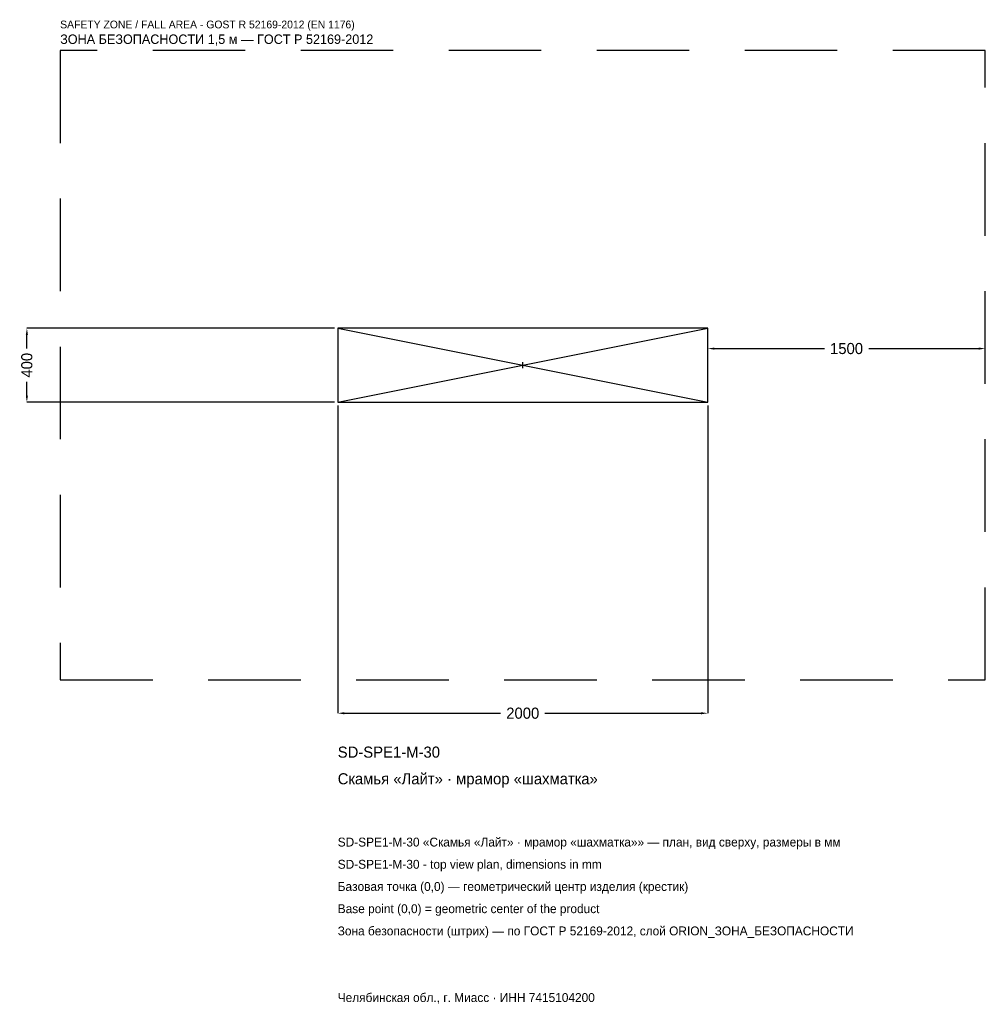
# Model space of a CAD drawing. Header units: metres. Extents: x -2719 to 2500, y -3452 to 1867.
import ezdxf

# ---------------------------------------------------------------- set-up
doc = ezdxf.new("R2010")
doc.units = ezdxf.units.M
doc.linetypes.add('DASHED', pattern=[800, 500, -300])
for name, color, linetype in [('ЗСК_ДАННЫЕ', 3, 'Continuous'), ('ЗСК_ЗОНА_БЕЗОПАСНОСТИ', 1, 'Continuous'), ('ЗСК_КОНТУР', 7, 'Continuous'), ('ЗСК_РАЗМЕРЫ', 8, 'Continuous')]:
    doc.layers.add(name, color=color, linetype=linetype)
doc.dimstyles.new('ORION', dxfattribs={"dimtxt": 60, "dimasz": 36, "dimexe": 1.25, "dimexo": 18, "dimtad": 1, "dimdec": 0, "dimcen": 2.5, "dimazin": 3, "dimtfac": 1, "dimtmove": 0, "dimatfit": 3})

# ---------------------------------------------------------------- blocks, each defined once
blk = doc.blocks.new('_CLOSEDFILLED')
at = {"color": 0, "linetype": 'BYBLOCK'}
blk.add_solid([(-1, 0.16), (0, 0), (-1, -0.16)], dxfattribs=at)
blk = doc.blocks.new('*D1')
for p, q in [((-1000, -218), (-1000, -1880)), ((1000, -218), (1000, -1880)), ((-964, -1880), (-120, -1880)), ((120, -1880), (964, -1880))]:
    blk.add_line(p, q)
at = {"layer": 'Defpoints'}
for p in [(-1000, -200), (1000, -200), (-1000, -1880)]:
    blk.add_point(p, dxfattribs=at)
at = {"layer": 'ЗСК_РАЗМЕРЫ', "xscale": 36, "yscale": 36, "rotation": 180}
blk.add_blockref('_CLOSEDFILLED', (-1000, -1880), dxfattribs=at)
at = {"layer": 'ЗСК_РАЗМЕРЫ', "xscale": 36, "yscale": 36}
blk.add_blockref('_CLOSEDFILLED', (1000, -1880), dxfattribs=at)
at = {"layer": 'ЗСК_РАЗМЕРЫ', "insert": (0, -1880), "char_height": 60, "attachment_point": 5}
blk.add_mtext('2000', dxfattribs=at)
blk = doc.blocks.new('*D2')
for p, q in [((-1018, 200), (-2680, 200)), ((-2680, 90), (-2680, 164)), ((-2680, -164), (-2680, -90)), ((-1018, -200), (-2680, -200))]:
    blk.add_line(p, q)
at = {"layer": 'Defpoints'}
for p in [(-1000, 200), (-2680, -200), (-1000, -200)]:
    blk.add_point(p, dxfattribs=at)
at = {"layer": 'ЗСК_РАЗМЕРЫ', "xscale": 36, "yscale": 36}
for p, rotation in [((-2680, 200), 90), ((-2680, -200), 270)]:
    blk.add_blockref('_CLOSEDFILLED', p, dxfattribs=dict(at, rotation=rotation))
at = {"layer": 'ЗСК_РАЗМЕРЫ', "insert": (-2680, 0), "char_height": 60, "attachment_point": 5, "rotation": 90}
blk.add_mtext('400', dxfattribs=at)
blk = doc.blocks.new('*D3')
for p, q in [((1000, 18), (1000, 90)), ((1036, 90), (1630, 90)), ((1870, 90), (2464, 90)), ((2500, 18), (2500, 90))]:
    blk.add_line(p, q)
at = {"layer": 'Defpoints'}
for p in [(1000, 90), (1000, 0), (2500, 0)]:
    blk.add_point(p, dxfattribs=at)
at = {"layer": 'ЗСК_РАЗМЕРЫ', "xscale": 36, "yscale": 36, "rotation": 180}
blk.add_blockref('_CLOSEDFILLED', (1000, 90), dxfattribs=at)
at = {"layer": 'ЗСК_РАЗМЕРЫ', "xscale": 36, "yscale": 36}
blk.add_blockref('_CLOSEDFILLED', (2500, 90), dxfattribs=at)
at = {"layer": 'ЗСК_РАЗМЕРЫ', "insert": (1750, 90), "char_height": 60, "attachment_point": 5}
blk.add_mtext('1500', dxfattribs=at)
blk = doc.blocks.new('ОРИОН SD-SPE1-M-30 Скамья Лайт · мрамор шахматка')
at = {"layer": 'ЗСК_ЗОНА_БЕЗОПАСНОСТИ', "linetype": 'DASHED'}
blk.add_lwpolyline([(-2500, -1700), (2500, -1700), (2500, 1700), (-2500, 1700)], close=True, dxfattribs=at)
at = {"layer": 'ЗСК_КОНТУР'}
for p, q in [((-1000, -200), (1000, 200)), ((-1000, 200), (1000, -200))]:
    blk.add_line(p, q, dxfattribs=at)
blk.add_lwpolyline([(-1000, -200), (1000, -200), (1000, 200), (-1000, 200)], close=True, dxfattribs=at)
at = {"layer": 'ЗСК_РАЗМЕРЫ'}
for p, q in [((-16, 0), (16, 0)), ((0, -16), (0, 16))]:
    blk.add_line(p, q, dxfattribs=at)
at = {"layer": 'ЗСК_ДАННЫЕ'}
for tag, p in [('АРТИКУЛ', (-1000, -2120)), ('НАИМЕНОВАНИЕ', (-1000, -2264))]:
    blk.add_attdef(tag, p, '', height=60, dxfattribs=at)
at = {"layer": 'ЗСК_ДАННЫЕ', "flags": 1}
for tag, p in [('ПРОИЗВОДИТЕЛЬ', (-1000, -2408)), ('ТЕЛЕФОН', (-1000, -2552)), ('САЙТ', (-1000, -2840)), ('АДРЕС', (-1000, -2984)), ('РЕКВИЗИТЫ', (-1000, -3128)), ('ГАБАРИТЫ', (-1000, -3272)), ('ЗОНА_БЕЗОПАСНОСТИ', (-1000, -3416))]:
    blk.add_attdef(tag, p, '', height=60, dxfattribs=at)
at = {"layer": 'ЗСК_ЗОНА_БЕЗОПАСНОСТИ', "color": 1}
for s, height, p in [('SAFETY ZONE / FALL AREA - GOST R 52169-2012 (EN 1176)', 42, (-2500, 1820)), ('ЗОНА БЕЗОПАСНОСТИ 1,5 м — ГОСТ Р 52169-2012', 51, (-2500, 1736))]:
    blk.add_text(s, height=height, dxfattribs=at).set_placement(p)
at = {"layer": 'ЗСК_РАЗМЕРЫ'}
dim = blk.add_linear_dim(base=(-2680, -200), p1=(-1000, -200), p2=(-1000, 200), angle=90, dimstyle='ORION', dxfattribs=at)
dim.commit()
dim.dimension.update_dxf_attribs({"geometry": '*D2', "text_midpoint": (-2680, 0)})
for base, p1, p2, picture, middle in [((1000, 90), (1000, 0), (2500, 0), '*D3', (1750, 90)), ((-1000, -1880), (-1000, -200), (1000, -200), '*D1', (0, -1880))]:
    dim = blk.add_linear_dim(base=base, p1=p1, p2=p2, dimstyle='ORION', dxfattribs=at)
    dim.commit()
    dim.dimension.update_dxf_attribs({"geometry": picture, "text_midpoint": middle})

msp = doc.modelspace()

# ---------------------------------------------------------------- block references
msp.add_blockref('ОРИОН SD-SPE1-M-30 Скамья Лайт · мрамор шахматка', (0, 0)).add_auto_attribs({'АРТИКУЛ': 'SD-SPE1-M-30', 'НАИМЕНОВАНИЕ': 'Скамья «Лайт» · мрамор «шахматка»'})

# ---------------------------------------------------------------- texts
at = {"layer": 'ЗСК_ДАННЫЕ', "color": 3}
for s, p in [('SD-SPE1-M-30 «Скамья «Лайт» · мрамор «шахматка»» — план, вид сверху, размеры в мм', (-1000, -2600)), ('SD-SPE1-M-30 - top view plan, dimensions in mm', (-1000, -2720)), ('Челябинская обл., г. Миасс · ИНН 7415104200', (-1000, -3440))]:
    msp.add_text(s, height=48, dxfattribs=at).set_placement(p)
at = {"layer": 'ЗСК_ДАННЫЕ', "color": 7}
for s, p in [('Базовая точка (0,0) — геометрический центр изделия (крестик)', (-1000, -2840)), ('Base point (0,0) = geometric center of the product', (-1000, -2960))]:
    msp.add_text(s, height=48, dxfattribs=at).set_placement(p)
at = {"layer": 'ЗСК_ДАННЫЕ', "color": 1}
msp.add_text('Зона безопасности (штрих) — по ГОСТ Р 52169-2012, слой ORION_ЗОНА_БЕЗОПАСНОСТИ', height=48, dxfattribs=at).set_placement((-1000, -3080))

doc.saveas('drawing.dxf')
